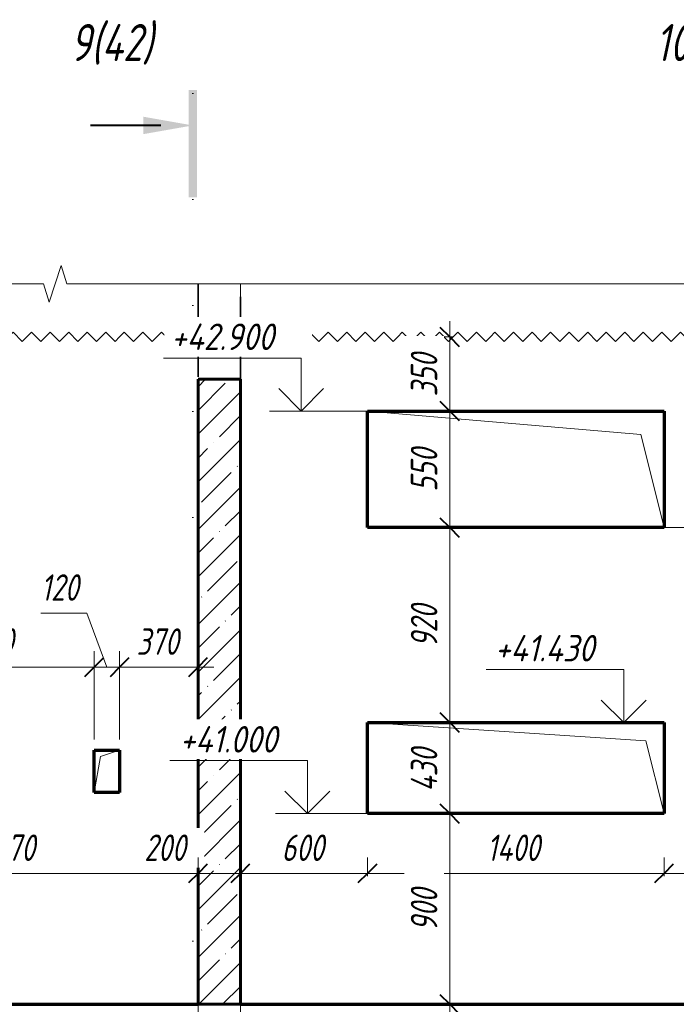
# Model space of a CAD drawing. Header units: millimetres. Extents: x -17283 to 60950, y 37740 to 44940.
# Tile 12 of 23: x 9155 to 12255, y 40100 to 44747. Entities that reach past the tile are written whole.
import ezdxf

# ---------------------------------------------------------------- set-up
doc = ezdxf.new("R2010")
doc.units = ezdxf.units.MM
for name, pattern in [('01 Штриховая _4 мм_', [300, 175, -125]), ('ADSK_Линия разреза', [1000, 0, -500, 0, -500]), ('ADSK_Линия сетки', [1250, 1000, -125, 0, -125]), ('ADSK_Невидимые', [250, 150, -100]), ('ADSK_Пунктирная_п5', [250, 0, -250])]:
    doc.linetypes.add(name, pattern=pattern)
for name, color, linetype, lineweight in [('A-____-____-DIMS', 211, 'Continuous', 9), ('A-____-____-DIMS-50', 211, 'Continuous', 9), ('A-____-NOTE-TEXT', 131, 'Continuous', 20), ('A-DETL-GENF-HDLN', 90, 'ADSK_Невидимые', 20), ('A-DETL-GENF-OTLN', 92, 'Continuous', 20), ('A-DOOR-____-OTLN', 31, 'Continuous', 20), ('A-FLOR-____-MCUT', 192, 'Continuous', 50), ('A-FLOR-____-OTLN', 192, 'Continuous', 20), ('A-GLAZ-____-OTLN', 151, 'Continuous', 20), ('A-WALL-____-MCUT', 113, 'Continuous', 50), ('A-WALL-____-OTLN', 113, 'Continuous', 20), ('A-WALL-____-PATT', 111, 'Continuous', 50), ('G-____-____-DIMS', 111, 'Continuous', 9), ('G-____-____-SYMB', 111, 'ADSK_Пунктирная_п5', 20), ('S-GRID-____-OTLN', 1, 'Continuous', 9)]:
    doc.layers.add(name, color=color, linetype=linetype, lineweight=lineweight)
doc.styles.add('GOST Common_I_1', font='GOST Common Italic.ttf', dxfattribs={"width": 0.8, "height": 125})
doc.styles.add('GOST Common_I_2', font='GOST Common Italic.ttf', dxfattribs={"width": 0.9, "height": 125})
doc.styles.add('GOST Common_I_3', font='GOST Common Italic.ttf', dxfattribs={"width": 0.8, "height": 175})
doc.dimstyles.new('ADSK_Округление_5мм__Узкий_', dxfattribs={"dimscale": 304.8, "dimtxt": 0.412449, "dimasz": 0.295276, "dimexe": 0.246063, "dimexo": 0.000538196, "dimgap": 0.065617, "dimtad": 1, "dimdec": 0, "dimlfac": 304.8, "dimrnd": 5, "dimdsep": 46, "dimtxsty": 'GOST Common_I_1', "dimblk1": 'OBLIQUE', "dimblk2": 'OBLIQUE', "dimsah": 1, "dimcen": 0.09, "dimdle": 0.246063, "dimazin": 0, "dimtfac": 1, "dimtdec": 4, "dimtix": 1, "dimtmove": 0, "dimatfit": 3, "dimfxl": 1, "dimtvp": 1, "dimtfill": 1, "dimtolj": 1, "dimtzin": 0, "dimlwd": 20, "dimlwe": 20, "dimarcsym": 2})
doc.dimstyles.new('ADSK_Округление_5мм__Узкий__1', dxfattribs={"dimscale": 304.8, "dimtxt": 0.412449, "dimasz": 0.295276, "dimexe": 0.246063, "dimexo": 0.000538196, "dimgap": 0.065617, "dimtad": 1, "dimdec": 0, "dimlfac": 304.8, "dimrnd": 5, "dimdsep": 46, "dimtxsty": 'GOST Common_I_1', "dimblk1": 'OBLIQUE', "dimblk2": 'OBLIQUE', "dimsah": 1, "dimcen": 0.09, "dimdle": 0.246063, "dimazin": 0, "dimtfac": 1, "dimtdec": 4, "dimtix": 1, "dimtmove": 1, "dimatfit": 3, "dimfxl": 1, "dimtvp": 1, "dimtfill": 1, "dimtolj": 1, "dimtzin": 0, "dimlwd": 20, "dimlwe": 20, "dimarcsym": 2})

# ---------------------------------------------------------------- blocks, each defined once
blk = doc.blocks.new('ADSK_Окно_ПроемПрямоугольный - ADSK_Окно_ПроемПрямоугольный-1463791-КЖ1_Р_ВЭ14_Опалубка_3')
at = {"layer": 'A-DETL-GENF-HDLN'}
for p, q in [((53600, 41430), (52200, 41430)), ((52200, 41430), (52200, 41000)), ((53600, 41000), (53600, 41430)), ((52200, 41000), (53600, 41000))]:
    blk.add_line(p, q, dxfattribs=at)
at = {"layer": 'A-DETL-GENF-OTLN'}
for p, q in [((53514, 41344), (52200, 41430)), ((53600, 41000), (53514, 41344))]:
    blk.add_line(p, q, dxfattribs=at)
blk = doc.blocks.new('ADSK_Окно_ПроемПрямоугольный - ADSK_Окно_ПроемПрямоугольный-V6-КЖ1_Р_ВЭ14_Опалубка_3')
at = {"layer": 'A-DETL-GENF-HDLN'}
for p, q in [((53600, 42900), (52200, 42900)), ((52200, 42900), (52200, 42350)), ((53600, 42350), (53600, 42900)), ((52200, 42350), (53600, 42350))]:
    blk.add_line(p, q, dxfattribs=at)
at = {"layer": 'A-DETL-GENF-OTLN'}
for p, q in [((53490, 42790), (52200, 42900)), ((53600, 42350), (53490, 42790))]:
    blk.add_line(p, q, dxfattribs=at)
blk = doc.blocks.new('ADSK_Дверь_ПроемПрямоугольный - ADSK_Дверь_ПроемПрямоугольный-1820829-КЖ1_Р_ВЭ14_Опалубка_3')
at = {"layer": 'A-DETL-GENF-HDLN'}
for p, q in [((50909.7, 41300), (51029.7, 41300)), ((50909.7, 41100), (50909.7, 41300)), ((51029.7, 41300), (51029.7, 41100))]:
    blk.add_line(p, q, dxfattribs=at)
at = {"layer": 'A-DETL-GENF-OTLN'}
for p, q in [((50909.7, 41100), (50939.7, 41270)), ((50939.7, 41270), (51029.7, 41300))]:
    blk.add_line(p, q, dxfattribs=at)
blk = doc.blocks.new('ADSK_Обрыв_Линия - ADSK_Обрыв_линия-1412989-КЖ1_Р_ВЭ14_Опалубка_3')
at = {"layer": 'A-DETL-GENF-OTLN'}
for p, q in [((47050, 43500), (50670, 43500)), ((50781.3, 43500), (54400, 43500))]:
    blk.add_line(p, q, dxfattribs=at)
blk = doc.blocks.new('Последовательность узлов - 3мм масшт 15-V8-КЖ1_Р_ВЭ14_Опалубка_3')
at = {"layer": 'A-DETL-GENF-OTLN'}
for p, q in [((49630, 43250), (49651.9, 43271.9)), ((49695.6, 43228.1), (49651.9, 43271.9)), ((49717.5, 43250), (49739.4, 43271.9)), ((49783.1, 43228.1), (49739.4, 43271.9)), ((49805, 43250), (49826.9, 43271.9)), ((49870.6, 43228.1), (49826.9, 43271.9)), ((49892.5, 43250), (49914.4, 43271.9)), ((49958.1, 43228.1), (49914.4, 43271.9)), ((49980, 43250), (50001.9, 43271.9)), ((50045.6, 43228.1), (50001.9, 43271.9)), ((50067.5, 43250), (50089.4, 43271.9)), ((50133.1, 43228.1), (50089.4, 43271.9)), ((50155, 43250), (50176.9, 43271.9)), ((50220.6, 43228.1), (50176.9, 43271.9)), ((50242.5, 43250), (50264.4, 43271.9)), ((50308.1, 43228.1), (50264.4, 43271.9)), ((50330, 43250), (50351.9, 43271.9)), ((50395.6, 43228.1), (50351.9, 43271.9)), ((50417.5, 43250), (50439.4, 43271.9)), ((50483.1, 43228.1), (50439.4, 43271.9)), ((50505, 43250), (50526.9, 43271.9)), ((50570.6, 43228.1), (50526.9, 43271.9)), ((50592.5, 43250), (50614.4, 43271.9)), ((50658.1, 43228.1), (50614.4, 43271.9)), ((50680, 43250), (50701.9, 43271.9)), ((50745.6, 43228.1), (50701.9, 43271.9)), ((50767.5, 43250), (50789.4, 43271.9)), ((50833.1, 43228.1), (50789.4, 43271.9)), ((50855, 43250), (50876.9, 43271.9)), ((50920.6, 43228.1), (50876.9, 43271.9)), ((50942.5, 43250), (50964.4, 43271.9)), ((51008.1, 43228.1), (50964.4, 43271.9)), ((51030, 43250), (51051.9, 43271.9)), ((51095.6, 43228.1), (51051.9, 43271.9)), ((51117.5, 43250), (51139.4, 43271.9)), ((51183.1, 43228.1), (51139.4, 43271.9)), ((51205, 43250), (51226.9, 43271.9)), ((51270.6, 43228.1), (51226.9, 43271.9)), ((51292.5, 43250), (51314.4, 43271.9)), ((51358.1, 43228.1), (51314.4, 43271.9)), ((51380, 43250), (51401.9, 43271.9)), ((51445.6, 43228.1), (51401.9, 43271.9)), ((51467.5, 43250), (51489.4, 43271.9)), ((51533.1, 43228.1), (51489.4, 43271.9)), ((51555, 43250), (51576.9, 43271.9)), ((51620.6, 43228.1), (51576.9, 43271.9)), ((51642.5, 43250), (51664.4, 43271.9)), ((51708.1, 43228.1), (51664.4, 43271.9)), ((51730, 43250), (51751.9, 43271.9)), ((51795.6, 43228.1), (51751.9, 43271.9)), ((51817.5, 43250), (51839.4, 43271.9)), ((51883.1, 43228.1), (51839.4, 43271.9)), ((51905, 43250), (51926.9, 43271.9)), ((51970.6, 43228.1), (51926.9, 43271.9)), ((51992.5, 43250), (52014.4, 43271.9)), ((52058.1, 43228.1), (52014.4, 43271.9)), ((52080, 43250), (52101.9, 43271.9)), ((52145.6, 43228.1), (52101.9, 43271.9)), ((52167.5, 43250), (52189.4, 43271.9)), ((52233.1, 43228.1), (52189.4, 43271.9)), ((52255, 43250), (52276.9, 43271.9)), ((52320.6, 43228.1), (52276.9, 43271.9)), ((52342.5, 43250), (52364.4, 43271.9)), ((52408.1, 43228.1), (52364.4, 43271.9)), ((52430, 43250), (52451.9, 43271.9)), ((52495.6, 43228.1), (52451.9, 43271.9)), ((52517.5, 43250), (52539.4, 43271.9)), ((52583.1, 43228.1), (52539.4, 43271.9)), ((52605, 43250), (52626.9, 43271.9)), ((52670.6, 43228.1), (52626.9, 43271.9)), ((52692.5, 43250), (52714.4, 43271.9)), ((52758.1, 43228.1), (52714.4, 43271.9)), ((52780, 43250), (52801.9, 43271.9)), ((52845.6, 43228.1), (52801.9, 43271.9)), ((52867.5, 43250), (52889.4, 43271.9)), ((52933.1, 43228.1), (52889.4, 43271.9)), ((52955, 43250), (52976.9, 43271.9)), ((53020.6, 43228.1), (52976.9, 43271.9)), ((53042.5, 43250), (53064.4, 43271.9)), ((53108.1, 43228.1), (53064.4, 43271.9)), ((53130, 43250), (53151.9, 43271.9)), ((53195.6, 43228.1), (53151.9, 43271.9)), ((53217.5, 43250), (53239.4, 43271.9)), ((53283.1, 43228.1), (53239.4, 43271.9)), ((53305, 43250), (53326.9, 43271.9)), ((53370.6, 43228.1), (53326.9, 43271.9)), ((53392.5, 43250), (53414.4, 43271.9)), ((53458.1, 43228.1), (53414.4, 43271.9)), ((53480, 43250), (53501.9, 43271.9)), ((53545.6, 43228.1), (53501.9, 43271.9)), ((53567.5, 43250), (53589.4, 43271.9)), ((53633.1, 43228.1), (53589.4, 43271.9)), ((53655, 43250), (53676.9, 43271.9)), ((53720.6, 43228.1), (53676.9, 43271.9)), ((53742.5, 43250), (53764.4, 43271.9)), ((53808.1, 43228.1), (53764.4, 43271.9)), ((53830, 43250), (53851.9, 43271.9)), ((53895.6, 43228.1), (53851.9, 43271.9)), ((53917.5, 43250), (53939.4, 43271.9)), ((53983.1, 43228.1), (53939.4, 43271.9)), ((54005, 43250), (54026.9, 43271.9)), ((54070.6, 43228.1), (54026.9, 43271.9)), ((54092.5, 43250), (54114.4, 43271.9)), ((54158.1, 43228.1), (54114.4, 43271.9)), ((49717.5, 43250), (49695.6, 43228.1)), ((49805, 43250), (49783.1, 43228.1)), ((49892.5, 43250), (49870.6, 43228.1)), ((49980, 43250), (49958.1, 43228.1)), ((50067.5, 43250), (50045.6, 43228.1)), ((50155, 43250), (50133.1, 43228.1)), ((50242.5, 43250), (50220.6, 43228.1)), ((50330, 43250), (50308.1, 43228.1)), ((50417.5, 43250), (50395.6, 43228.1)), ((50505, 43250), (50483.1, 43228.1)), ((50592.5, 43250), (50570.6, 43228.1)), ((50680, 43250), (50658.1, 43228.1)), ((50767.5, 43250), (50745.6, 43228.1)), ((50855, 43250), (50833.1, 43228.1)), ((50942.5, 43250), (50920.6, 43228.1)), ((51030, 43250), (51008.1, 43228.1)), ((51117.5, 43250), (51095.6, 43228.1)), ((51205, 43250), (51183.1, 43228.1)), ((51292.5, 43250), (51270.6, 43228.1)), ((51380, 43250), (51358.1, 43228.1)), ((51467.5, 43250), (51445.6, 43228.1)), ((51555, 43250), (51533.1, 43228.1)), ((51642.5, 43250), (51620.6, 43228.1)), ((51730, 43250), (51708.1, 43228.1)), ((51817.5, 43250), (51795.6, 43228.1)), ((51905, 43250), (51883.1, 43228.1)), ((51992.5, 43250), (51970.6, 43228.1)), ((52080, 43250), (52058.1, 43228.1)), ((52167.5, 43250), (52145.6, 43228.1)), ((52255, 43250), (52233.1, 43228.1)), ((52342.5, 43250), (52320.6, 43228.1)), ((52430, 43250), (52408.1, 43228.1)), ((52517.5, 43250), (52495.6, 43228.1)), ((52605, 43250), (52583.1, 43228.1)), ((52692.5, 43250), (52670.6, 43228.1)), ((52780, 43250), (52758.1, 43228.1)), ((52867.5, 43250), (52845.6, 43228.1)), ((52955, 43250), (52933.1, 43228.1)), ((53042.5, 43250), (53020.6, 43228.1)), ((53130, 43250), (53108.1, 43228.1)), ((53217.5, 43250), (53195.6, 43228.1)), ((53305, 43250), (53283.1, 43228.1)), ((53392.5, 43250), (53370.6, 43228.1)), ((53480, 43250), (53458.1, 43228.1)), ((53567.5, 43250), (53545.6, 43228.1)), ((53655, 43250), (53633.1, 43228.1)), ((53742.5, 43250), (53720.6, 43228.1)), ((53830, 43250), (53808.1, 43228.1)), ((53917.5, 43250), (53895.6, 43228.1)), ((54005, 43250), (53983.1, 43228.1)), ((54092.5, 43250), (54070.6, 43228.1)), ((54180, 43250), (54158.1, 43228.1))]:
    blk.add_line(p, q, dxfattribs=at)
blk = doc.blocks.new('Разрез - Номер вида и Номер листа спереди_3_5 мм-6455-КЖ1_Р_ВЭ14_Опалубка_3')
at = {"layer": 'G-____-____-SYMB', "linetype": 'Continuous', "lineweight": 9}
for points in [[(47045.3, 43908.4), (47005.4, 43908.4), (47005.4, 44414.9), (47045.3, 44414.9)], [(46791.4, 44289.5), (47025.1, 44248.3), (46791.4, 44207.1)]]:
    blk.add_hatch(color=256, dxfattribs=at).paths.add_polyline_path(points)
at = {"layer": 'G-____-____-SYMB', "linetype": 'Continuous', "lineweight": 40}
blk.add_line((46875.1, 44248.3), (46541.9, 44248.3), dxfattribs=at)
blk = doc.blocks.new('DIMBLOCK56-КЖ1_Р_ВЭ14_Опалубка_3')
at = {"layer": 'A-____-____-DIMS-50', "lineweight": 20}
for p, q in [((12197.2, 40718.2), (12197.2, 40793.2)), ((12797.2, 40718.2), (12797.2, 40793.2)), ((12797.2, 40718.2), (12197.2, 40718.2)), ((12197.2, 40718.2), (12197.2, 40704.6)), ((12797.2, 40718.2), (12797.2, 40704.6))]:
    blk.add_line(p, q, dxfattribs=at)
at = {"layer": 'A-____-____-DIMS-50', "lineweight": 40}
for p, q in [((12197.2, 40718.2), (12242.2, 40763.2)), ((12797.2, 40718.2), (12842.2, 40763.2)), ((12197.2, 40718.2), (12152.2, 40673.2)), ((12797.2, 40718.2), (12752.2, 40673.2))]:
    blk.add_line(p, q, dxfattribs=at)
at = {"layer": 'A-____-____-DIMS-50', "color": 0, "lineweight": 20, "insert": (12391.7, 40901.6), "char_height": 125, "width": 253.133, "attachment_point": 1, "line_spacing_factor": 1.022761, "style": 'GOST Common_I_1', "bg_fill": 3, "box_fill_scale": 1.25, "bg_fill_color": 256, "bg_fill_true_color": 13158600, "bg_fill_transparency": 0}
blk.add_mtext('600', dxfattribs=at)
blk = doc.blocks.new('_Oblique')
at = {"color": 0, "linetype": 'ByBlock', "lineweight": -2}
blk.add_line((-0.5, -0.5), (0.5, 0.5), dxfattribs=at)
blk = doc.blocks.new('DIMBLOCK57-КЖ1_Р_ВЭ14_Опалубка_3')
at = {"layer": 'A-____-____-DIMS-50', "lineweight": 20}
for p, q in [((10797.2, 40718.2), (10797.2, 40793.2)), ((12197.2, 40718.2), (12197.2, 40793.2)), ((12197.2, 40718.2), (10797.2, 40718.2)), ((10797.2, 40718.2), (10797.2, 40704.6)), ((12197.2, 40718.2), (12197.2, 40704.6))]:
    blk.add_line(p, q, dxfattribs=at)
at = {"layer": 'A-____-____-DIMS-50', "lineweight": 40}
for p, q in [((10797.2, 40718.2), (10842.2, 40763.2)), ((12197.2, 40718.2), (12242.2, 40763.2)), ((10797.2, 40718.2), (10752.2, 40673.2)), ((12197.2, 40718.2), (12152.2, 40673.2))]:
    blk.add_line(p, q, dxfattribs=at)
at = {"layer": 'A-____-____-DIMS-50', "color": 0, "lineweight": 20, "insert": (11360.8, 40901.6), "char_height": 125, "width": 327.284, "attachment_point": 1, "line_spacing_factor": 1.022761, "style": 'GOST Common_I_1', "bg_fill": 3, "box_fill_scale": 1.25, "bg_fill_color": 256, "bg_fill_true_color": 13158600, "bg_fill_transparency": 0}
blk.add_mtext('1400', dxfattribs=at)
blk = doc.blocks.new('DIMBLOCK58-КЖ1_Р_ВЭ14_Опалубка_3')
at = {"layer": 'A-____-____-DIMS-50', "lineweight": 20}
for p, q in [((10197.2, 40718.2), (10197.2, 40793.2)), ((10797.2, 40718.2), (10797.2, 40793.2)), ((10797.2, 40718.2), (10197.2, 40718.2)), ((10197.2, 40718.2), (10197.2, 40704.6)), ((10797.2, 40718.2), (10797.2, 40704.6))]:
    blk.add_line(p, q, dxfattribs=at)
at = {"layer": 'A-____-____-DIMS-50', "lineweight": 40}
for p, q in [((10197.2, 40718.2), (10242.2, 40763.2)), ((10797.2, 40718.2), (10842.2, 40763.2)), ((10197.2, 40718.2), (10152.2, 40673.2)), ((10797.2, 40718.2), (10752.2, 40673.2))]:
    blk.add_line(p, q, dxfattribs=at)
at = {"layer": 'A-____-____-DIMS-50', "color": 0, "lineweight": 20, "insert": (10391.7, 40901.6), "char_height": 125, "width": 253.133, "attachment_point": 1, "line_spacing_factor": 1.022761, "style": 'GOST Common_I_1', "bg_fill": 3, "box_fill_scale": 1.25, "bg_fill_color": 256, "bg_fill_true_color": 13158600, "bg_fill_transparency": 0}
blk.add_mtext('600', dxfattribs=at)
blk = doc.blocks.new('DIMBLOCK59-КЖ1_Р_ВЭ14_Опалубка_3')
at = {"layer": 'A-____-____-DIMS-50', "lineweight": 20}
for p, q in [((9997.2, 40718.2), (9997.2, 40793.2)), ((10197.2, 40718.2), (10197.2, 40793.2)), ((9743.2, 40718.2), (9979.1, 40718.2)), ((9979.1, 40718.2), (10097.2, 40718.2)), ((10197.2, 40718.2), (9997.2, 40718.2)), ((9997.2, 40718.2), (9997.2, 40704.6)), ((10197.2, 40718.2), (10197.2, 40704.6))]:
    blk.add_line(p, q, dxfattribs=at)
at = {"layer": 'A-____-____-DIMS-50', "lineweight": 40}
for p, q in [((9997.2, 40718.2), (10042.2, 40763.2)), ((10197.2, 40718.2), (10242.2, 40763.2)), ((9997.2, 40718.2), (9952.2, 40673.2)), ((10197.2, 40718.2), (10152.2, 40673.2))]:
    blk.add_line(p, q, dxfattribs=at)
at = {"layer": 'A-____-____-DIMS-50', "color": 0, "lineweight": 20, "insert": (9743.2, 40901.6), "char_height": 125, "width": 253.133, "attachment_point": 1, "line_spacing_factor": 1.022761, "style": 'GOST Common_I_1', "bg_fill": 3, "box_fill_scale": 1.25, "bg_fill_color": 256, "bg_fill_true_color": 13158600, "bg_fill_transparency": 0}
blk.add_mtext('200', dxfattribs=at)
blk = doc.blocks.new('DIMBLOCK60-КЖ1_Р_ВЭ14_Опалубка_3')
at = {"layer": 'A-____-____-DIMS-50', "lineweight": 20}
for p, q in [((8227.2, 40718.2), (8227.2, 40793.2)), ((9997.2, 40718.2), (9997.2, 40793.2)), ((9997.2, 40718.2), (8227.2, 40718.2)), ((8227.2, 40718.2), (8227.2, 40704.6)), ((9997.2, 40718.2), (9997.2, 40704.6))]:
    blk.add_line(p, q, dxfattribs=at)
at = {"layer": 'A-____-____-DIMS-50', "lineweight": 40}
for p, q in [((8227.2, 40718.2), (8272.2, 40763.2)), ((9997.2, 40718.2), (10042.2, 40763.2)), ((8227.2, 40718.2), (8182.2, 40673.2)), ((9997.2, 40718.2), (9952.2, 40673.2))]:
    blk.add_line(p, q, dxfattribs=at)
at = {"layer": 'A-____-____-DIMS-50', "color": 0, "lineweight": 20, "insert": (8981.1, 40901.6), "char_height": 125, "width": 314.499, "attachment_point": 1, "line_spacing_factor": 1.022761, "style": 'GOST Common_I_1', "bg_fill": 3, "box_fill_scale": 1.25, "bg_fill_color": 256, "bg_fill_true_color": 13158600, "bg_fill_transparency": 0}
blk.add_mtext('1770', dxfattribs=at)
blk = doc.blocks.new('DIMBLOCK66-КЖ1_Р_ВЭ14_Опалубка_3')
at = {"layer": 'A-____-____-DIMS-50', "lineweight": 20}
for p, q in [((11185.1, 43325), (11185.1, 42900)), ((11185.1, 43250), (11110.1, 43250)), ((11185.1, 43250), (11198.7, 43250)), ((11185.1, 42900), (11110.1, 42900)), ((11185.1, 42900), (11198.7, 42900))]:
    blk.add_line(p, q, dxfattribs=at)
at = {"layer": 'A-____-____-DIMS-50', "lineweight": 40}
for p, q in [((11185.1, 43250), (11140.1, 43295)), ((11185.1, 43250), (11230.1, 43205)), ((11185.1, 42900), (11140.1, 42945)), ((11185.1, 42900), (11230.1, 42855))]:
    blk.add_line(p, q, dxfattribs=at)
at = {"layer": 'A-____-____-DIMS-50', "color": 0, "lineweight": 20, "insert": (11001.7, 42969.5), "char_height": 125, "width": 253.133, "attachment_point": 1, "rotation": 90, "line_spacing_factor": 1.022761, "style": 'GOST Common_I_1', "bg_fill": 3, "box_fill_scale": 1.25, "bg_fill_color": 256, "bg_fill_true_color": 13158600, "bg_fill_transparency": 0}
blk.add_mtext('350', dxfattribs=at)
blk = doc.blocks.new('DIMBLOCK67-КЖ1_Р_ВЭ14_Опалубка_3')
at = {"layer": 'A-____-____-DIMS-50', "lineweight": 40}
for p, q in [((11185.1, 42900), (11140.1, 42945)), ((11185.1, 42900), (11230.1, 42855)), ((11185.1, 42350), (11140.1, 42395)), ((11185.1, 42350), (11230.1, 42305))]:
    blk.add_line(p, q, dxfattribs=at)
at = {"layer": 'A-____-____-DIMS-50', "lineweight": 20}
for p, q in [((11185.1, 42900), (11110.1, 42900)), ((11185.1, 42900), (11185.1, 42350)), ((11185.1, 42900), (11198.7, 42900)), ((11185.1, 42350), (11110.1, 42350)), ((11185.1, 42350), (11198.7, 42350))]:
    blk.add_line(p, q, dxfattribs=at)
at = {"layer": 'A-____-____-DIMS-50', "color": 0, "lineweight": 20, "insert": (11001.7, 42519.5), "char_height": 125, "width": 253.133, "attachment_point": 1, "rotation": 90, "line_spacing_factor": 1.022761, "style": 'GOST Common_I_1', "bg_fill": 3, "box_fill_scale": 1.25, "bg_fill_color": 256, "bg_fill_true_color": 13158600, "bg_fill_transparency": 0}
blk.add_mtext('550', dxfattribs=at)
blk = doc.blocks.new('DIMBLOCK68-КЖ1_Р_ВЭ14_Опалубка_3')
at = {"layer": 'A-____-____-DIMS-50', "lineweight": 40}
for p, q in [((11185.1, 42350), (11140.1, 42395)), ((11185.1, 42350), (11230.1, 42305)), ((11185.1, 41430), (11140.1, 41475)), ((11185.1, 41430), (11230.1, 41385))]:
    blk.add_line(p, q, dxfattribs=at)
at = {"layer": 'A-____-____-DIMS-50', "lineweight": 20}
for p, q in [((11185.1, 42350), (11110.1, 42350)), ((11185.1, 42350), (11185.1, 41430)), ((11185.1, 42350), (11198.7, 42350)), ((11185.1, 41430), (11110.1, 41430)), ((11185.1, 41430), (11198.7, 41430))]:
    blk.add_line(p, q, dxfattribs=at)
at = {"layer": 'A-____-____-DIMS-50', "color": 0, "lineweight": 20, "insert": (11001.7, 41784.5), "char_height": 125, "width": 253.133, "attachment_point": 1, "rotation": 90, "line_spacing_factor": 1.022761, "style": 'GOST Common_I_1', "bg_fill": 3, "box_fill_scale": 1.25, "bg_fill_color": 256, "bg_fill_true_color": 13158600, "bg_fill_transparency": 0}
blk.add_mtext('920', dxfattribs=at)
blk = doc.blocks.new('DIMBLOCK69-КЖ1_Р_ВЭ14_Опалубка_3')
at = {"layer": 'A-____-____-DIMS-50', "lineweight": 40}
for p, q in [((11185.1, 41430), (11140.1, 41475)), ((11185.1, 41430), (11230.1, 41385)), ((11185.1, 41000), (11140.1, 41045)), ((11185.1, 41000), (11230.1, 40955))]:
    blk.add_line(p, q, dxfattribs=at)
at = {"layer": 'A-____-____-DIMS-50', "lineweight": 20}
for p, q in [((11185.1, 41430), (11110.1, 41430)), ((11185.1, 41430), (11185.1, 41000)), ((11185.1, 41430), (11198.7, 41430)), ((11185.1, 41000), (11110.1, 41000)), ((11185.1, 41000), (11198.7, 41000))]:
    blk.add_line(p, q, dxfattribs=at)
at = {"layer": 'A-____-____-DIMS-50', "color": 0, "lineweight": 20, "insert": (11001.7, 41104.2), "char_height": 125, "width": 265.918, "attachment_point": 1, "rotation": 90, "line_spacing_factor": 1.022761, "style": 'GOST Common_I_1', "bg_fill": 3, "box_fill_scale": 1.25, "bg_fill_color": 256, "bg_fill_true_color": 13158600, "bg_fill_transparency": 0}
blk.add_mtext('430', dxfattribs=at)
blk = doc.blocks.new('DIMBLOCK70-КЖ1_Р_ВЭ14_Опалубка_3')
at = {"layer": 'A-____-____-DIMS-50', "lineweight": 40}
for p, q in [((11185.1, 41000), (11140.1, 41045)), ((11185.1, 41000), (11230.1, 40955)), ((11185.1, 40100), (11140.1, 40145)), ((11185.1, 40100), (11230.1, 40055))]:
    blk.add_line(p, q, dxfattribs=at)
at = {"layer": 'A-____-____-DIMS-50', "lineweight": 20}
for p, q in [((11185.1, 41000), (11110.1, 41000)), ((11185.1, 41000), (11185.1, 40025)), ((11185.1, 41000), (11198.7, 41000)), ((11185.1, 40100), (11110.1, 40100)), ((11185.1, 40100), (11198.7, 40100))]:
    blk.add_line(p, q, dxfattribs=at)
at = {"layer": 'A-____-____-DIMS-50', "color": 0, "lineweight": 20, "insert": (11001.7, 40444.5), "char_height": 125, "width": 253.133, "attachment_point": 1, "rotation": 90, "line_spacing_factor": 1.022761, "style": 'GOST Common_I_1', "bg_fill": 3, "box_fill_scale": 1.25, "bg_fill_color": 256, "bg_fill_true_color": 13158600, "bg_fill_transparency": 0}
blk.add_mtext('900', dxfattribs=at)
blk = doc.blocks.new('Высотные отметки - Стрелка вверх-6399-КЖ1_Р_ВЭ14_Опалубка_3')
at = {"layer": 'A-____-NOTE-TEXT'}
for p, q in [((55075.1, 43300), (55725.1, 43300)), ((55075.1, 43050), (55075.1, 43300)), ((55075.1, 43050), (54969, 43156.1)), ((55075.1, 43050), (55181.2, 43156.1)), ((54925.1, 43050), (55225.1, 43050))]:
    blk.add_line(p, q, dxfattribs=at)
blk = doc.blocks.new('DIMBLOCK77-КЖ1_Р_ВЭ14_Опалубка_3')
at = {"layer": 'A-____-____-DIMS-50', "lineweight": 20}
for p, q in [((9626.9, 41691.2), (9626.9, 41766.2)), ((9997.2, 41691.2), (9997.2, 41766.2)), ((10072.2, 41691.2), (9626.9, 41691.2)), ((9626.9, 41691.2), (9626.9, 41350)), ((9997.2, 41691.2), (9997.2, 41677.6))]:
    blk.add_line(p, q, dxfattribs=at)
at = {"layer": 'A-____-____-DIMS-50', "lineweight": 40}
for p, q in [((9626.9, 41691.2), (9671.9, 41736.2)), ((9997.2, 41691.2), (10042.2, 41736.2)), ((9626.9, 41691.2), (9581.9, 41646.2)), ((9997.2, 41691.2), (9952.2, 41646.2))]:
    blk.add_line(p, q, dxfattribs=at)
at = {"layer": 'A-____-____-DIMS-50', "color": 0, "lineweight": 20, "insert": (9706.6, 41874.6), "char_height": 125, "width": 253.133, "attachment_point": 1, "line_spacing_factor": 1.022761, "style": 'GOST Common_I_1', "bg_fill": 3, "box_fill_scale": 1.25, "bg_fill_color": 256, "bg_fill_true_color": 13158600, "bg_fill_transparency": 0}
blk.add_mtext('370', dxfattribs=at)
blk = doc.blocks.new('DIMBLOCK78-КЖ1_Р_ВЭ14_Опалубка_3')
at = {"layer": 'A-____-____-DIMS-50', "lineweight": 20}
for p, q in [((9255.2, 41946.5), (9471.9, 41946.5)), ((9471.9, 41946.5), (9566.9, 41691.2)), ((9506.9, 41691.2), (9506.9, 41766.2)), ((9626.9, 41691.2), (9626.9, 41766.2)), ((9626.9, 41691.2), (9506.9, 41691.2)), ((9506.9, 41691.2), (9506.9, 41350)), ((9626.9, 41691.2), (9626.9, 41350))]:
    blk.add_line(p, q, dxfattribs=at)
at = {"layer": 'A-____-____-DIMS-50', "lineweight": 40}
for p, q in [((9506.9, 41691.2), (9551.9, 41736.2)), ((9626.9, 41691.2), (9671.9, 41736.2)), ((9506.9, 41691.2), (9461.9, 41646.2)), ((9626.9, 41691.2), (9581.9, 41646.2))]:
    blk.add_line(p, q, dxfattribs=at)
at = {"layer": 'A-____-____-DIMS-50', "color": 0, "lineweight": 20, "insert": (9255.2, 42129.8), "char_height": 125, "width": 230.121, "attachment_point": 1, "line_spacing_factor": 1.022761, "style": 'GOST Common_I_1', "bg_fill": 3, "box_fill_scale": 1.25, "bg_fill_color": 256, "bg_fill_true_color": 13158600, "bg_fill_transparency": 0}
blk.add_mtext('120', dxfattribs=at)
blk = doc.blocks.new('DIMBLOCK79-КЖ1_Р_ВЭ14_Опалубка_3')
at = {"layer": 'A-____-____-DIMS-50', "lineweight": 20}
for p, q in [((8546.9, 41691.2), (8546.9, 41766.2)), ((9506.9, 41691.2), (9506.9, 41766.2)), ((9506.9, 41691.2), (8546.9, 41691.2)), ((8546.9, 41691.2), (8546.9, 41350)), ((9506.9, 41691.2), (9506.9, 41350))]:
    blk.add_line(p, q, dxfattribs=at)
at = {"layer": 'A-____-____-DIMS-50', "lineweight": 40}
for p, q in [((8546.9, 41691.2), (8591.9, 41736.2)), ((9506.9, 41691.2), (9551.9, 41736.2)), ((8546.9, 41691.2), (8501.9, 41646.2)), ((9506.9, 41691.2), (9461.9, 41646.2))]:
    blk.add_line(p, q, dxfattribs=at)
at = {"layer": 'A-____-____-DIMS-50', "color": 0, "lineweight": 20, "insert": (8921.4, 41874.6), "char_height": 125, "width": 253.133, "attachment_point": 1, "line_spacing_factor": 1.022761, "style": 'GOST Common_I_1', "bg_fill": 3, "box_fill_scale": 1.25, "bg_fill_color": 256, "bg_fill_true_color": 13158600, "bg_fill_transparency": 0}
blk.add_mtext('960', dxfattribs=at)

msp = doc.modelspace()

# ---------------------------------------------------------------- hatches: boundary and pattern name
at = {"layer": 'A-WALL-____-PATT', "lineweight": 9}
h = msp.add_hatch(dxfattribs=at)
h.set_pattern_fill('FP_2', color=256, style=0, pattern_type=2)
h.set_pattern_definition([(45, (-24139.55, 62760), (-112.2532, 112.2532), []), (45, (-24027.3, 62760), (-112.2532, 112.2532), [198.438, -39.688, 1.676, -38.011])])
h.paths.add_polyline_path([(10197.1527, 40100), (10197.1527, 43050), (9997.1527, 43050), (9997.1527, 40100)])

# ---------------------------------------------------------------- linework, layer by layer
at = {"layer": 'A-____-NOTE-TEXT'}
for p, q in [((9350.307, 43586.6501), (9322.1527, 43500)), ((9378.4613, 43500), (9350.307, 43586.6501)), ((9267.1527, 43500), (9294.6527, 43413.3975)), ((9322.1527, 43500), (9294.6527, 43413.3975))]:
    msp.add_line(p, q, dxfattribs=at)
at = {"layer": 'A-FLOR-____-MCUT', "linetype": '01 Штриховая _4 мм_', "lineweight": 35}
for p, q in [((9997.1527, 43236), (9997.1527, 43050)), ((10197.1527, 43050), (10197.1527, 43236))]:
    msp.add_line(p, q, dxfattribs=at)
at = {"layer": 'A-FLOR-____-MCUT', "color": 8, "lineweight": 9}
for p, q in [((9997.1527, 40100), (9997.1527, 39900)), ((10197.1527, 39900), (10197.1527, 40100))]:
    msp.add_line(p, q, dxfattribs=at)
at = {"layer": 'A-FLOR-____-OTLN', "color": 8, "lineweight": 9}
for p, q in [((9997.1031, 40100), (9997.1527, 40100)), ((10197.1527, 40100), (12797.1031, 40100))]:
    msp.add_line(p, q, dxfattribs=at)
at = {"layer": 'A-WALL-____-MCUT', "linetype": '01 Штриховая _4 мм_', "lineweight": 35}
for p, q in [((9997.1527, 43500), (9997.1527, 43264)), ((10197.1527, 43264), (10197.1527, 43500))]:
    msp.add_line(p, q, dxfattribs=at)
at = {"layer": 'A-WALL-____-MCUT', "lineweight": 60}
for p, q in [((10197.1527, 43050), (9997.1527, 43050)), ((9997.1527, 43050), (9997.1527, 40100)), ((10197.1527, 40100), (10197.1527, 43050)), ((9997.1527, 40100), (10197.1527, 40100))]:
    msp.add_line(p, q, dxfattribs=at)
at = {"layer": 'A-WALL-____-OTLN', "lineweight": 70}
for p, q in [((10797.1527, 42900), (12197.1527, 42900)), ((10797.1527, 42350), (10797.1527, 42900)), ((12197.1527, 42900), (12197.1527, 42350)), ((12197.1527, 42350), (10797.1527, 42350)), ((10797.1527, 41430), (12197.1527, 41430)), ((10797.1527, 41000), (10797.1527, 41430)), ((12197.1527, 41430), (12197.1527, 41000)), ((9506.8922, 41300), (9626.8922, 41300)), ((9506.8922, 41100), (9506.8922, 41300)), ((9626.8922, 41300), (9626.8922, 41100)), ((9626.8922, 41100), (9506.8922, 41100)), ((12197.1527, 41000), (10797.1527, 41000)), ((8227.1522, 40100), (9997.1031, 40100)), ((10197.2023, 40100), (12797.1031, 40100))]:
    msp.add_line(p, q, dxfattribs=at)
at = {"layer": 'G-____-____-DIMS', "lineweight": 20}
for p, q in [((12197.1527, 41430), (12006.9007, 41430)), ((10797.1527, 41000), (10513.4604, 41000))]:
    msp.add_line(p, q, dxfattribs=at)
at = {"layer": 'G-____-____-SYMB', "linetype": 'ADSK_Линия разреза'}
msp.add_line((9972.2593, 44398.2783), (9972.2593, 39005.4273), dxfattribs=at)
at = {"layer": 'S-GRID-____-OTLN', "linetype": 'ADSK_Линия сетки'}
msp.add_line((10197.1527, 38139.9817), (10197.1527, 43500), dxfattribs=at)

# ---------------------------------------------------------------- block references
at = {"layer": 'A-____-NOTE-TEXT', "extrusion": (0, 0, -1)}
for p in [(-65559.1465, -150), (-67082.0128, -1620), (-65588.5725, -2050)]:
    msp.add_blockref('Высотные отметки - Стрелка вверх-6399-КЖ1_Р_ВЭ14_Опалубка_3', p, dxfattribs=at)
at = {"layer": 'A-DETL-GENF-OTLN'}
for name in ['ADSK_Обрыв_Линия - ADSK_Обрыв_линия-1412989-КЖ1_Р_ВЭ14_Опалубка_3', 'Последовательность узлов - 3мм масшт 15-V8-КЖ1_Р_ВЭ14_Опалубка_3']:
    msp.add_blockref(name, (-41402.8473, 0), dxfattribs=at)
at = {"layer": 'A-DOOR-____-OTLN'}
msp.add_blockref('ADSK_Дверь_ПроемПрямоугольный - ADSK_Дверь_ПроемПрямоугольный-1820829-КЖ1_Р_ВЭ14_Опалубка_3', (-41402.8473, 0), dxfattribs=at)
at = {"layer": 'A-GLAZ-____-OTLN'}
for name in ['ADSK_Окно_ПроемПрямоугольный - ADSK_Окно_ПроемПрямоугольный-V6-КЖ1_Р_ВЭ14_Опалубка_3', 'ADSK_Окно_ПроемПрямоугольный - ADSK_Окно_ПроемПрямоугольный-1463791-КЖ1_Р_ВЭ14_Опалубка_3']:
    msp.add_blockref(name, (-41402.8473, 0), dxfattribs=at)
at = {"layer": 'G-____-____-SYMB', "linetype": 'Continuous', "lineweight": 40}
msp.add_blockref('Разрез - Номер вида и Номер листа спереди_3_5 мм-6455-КЖ1_Р_ВЭ14_Опалубка_3', (-37052.8473, 0), dxfattribs=at)

# ---------------------------------------------------------------- texts
at = {"layer": 'G-____-____-DIMS', "lineweight": 20, "insert": (11398.5636, 41843.3535), "char_height": 125, "width": 620.008909, "attachment_point": 1, "line_spacing_factor": 1.022761, "style": 'GOST Common_I_2', "bg_fill": 3, "box_fill_scale": 1.25, "bg_fill_color": 256, "bg_fill_true_color": 13158600, "bg_fill_transparency": 0}
msp.add_mtext('+41.430', dxfattribs=at)
at = {"layer": 'G-____-____-SYMB', "linetype": 'Continuous', "lineweight": 9, "char_height": 175, "attachment_point": 1, "style": 'GOST Common_I_3'}
for s, insert, width in [('9(42)', (9393.9595, 44727.1167), 529.11375), ('10(42)', (12156.9595, 44727.1167), 618.90275)]:
    msp.add_mtext(s, dxfattribs=dict(at, insert=insert, width=width))

# ---------------------------------------------------------------- dimensions: what is measured, and where the dimension line sits
at = {"layer": 'A-____-____-DIMS', "lineweight": 20}
dim = msp.add_linear_dim(base=(12197.1527, 40718.2215), p1=(12797.1527, 40654.5819), p2=(12197.1527, 40654.5819), dimstyle='ADSK_Округление_5мм__Узкий_', override={"dimpost": '<>', "dimfxl": 600}, dxfattribs=at)
dim.commit()
dim.dimension.update_dxf_attribs({"geometry": 'DIMBLOCK56-КЖ1_Р_ВЭ14_Опалубка_3', "text_midpoint": (12497.1527, 40800.7215)})

# ---------------------------------------------------------------- next in the draw order: texts
at = {"layer": 'G-____-____-DIMS', "lineweight": 20, "char_height": 125, "attachment_point": 1, "line_spacing_factor": 1.022761, "style": 'GOST Common_I_2', "bg_fill": 3, "box_fill_scale": 1.25, "bg_fill_color": 256, "bg_fill_true_color": 13158600, "bg_fill_transparency": 0}
for s, insert, width in [('+42.900', (9870.0403, 43313.3535), 633.585746), ('+41.000', (9910.7804, 41413.3535), 606.432071)]:
    msp.add_mtext(s, dxfattribs=dict(at, insert=insert, width=width))

# ---------------------------------------------------------------- next in the draw order: dimensions: what is measured, and where the dimension line sits
at = {"layer": 'A-____-____-DIMS', "lineweight": 20}
dim = msp.add_linear_dim(base=(11185.0885, 42900), p1=(11248.7281, 43250), p2=(11248.7281, 42900), angle=90, dimstyle='ADSK_Округление_5мм__Узкий_', override={"dimpost": '<>', "dimfxl": 350}, dxfattribs=at)
dim.commit()
dim.dimension.update_dxf_attribs({"geometry": 'DIMBLOCK66-КЖ1_Р_ВЭ14_Опалубка_3', "text_midpoint": (11102.5885, 43075)})
dim = msp.add_linear_dim(base=(10797.1527, 40718.2215), p1=(12197.1527, 40654.5819), p2=(10797.1527, 40654.5819), dimstyle='ADSK_Округление_5мм__Узкий_', override={"dimpost": '<>', "dimfxl": 1400}, dxfattribs=at)
dim.commit()
dim.dimension.update_dxf_attribs({"geometry": 'DIMBLOCK57-КЖ1_Р_ВЭ14_Опалубка_3', "text_midpoint": (11497.1527, 40801.5264)})

# ---------------------------------------------------------------- next in the draw order: dimensions: what is measured, and where the dimension line sits
dim = msp.add_linear_dim(base=(11185.0885, 42350), p1=(11248.7281, 42900), p2=(11248.7281, 42350), angle=90, dimstyle='ADSK_Округление_5мм__Узкий_', override={"dimpost": '<>', "dimfxl": 550}, dxfattribs=at)
dim.commit()
dim.dimension.update_dxf_attribs({"geometry": 'DIMBLOCK67-КЖ1_Р_ВЭ14_Опалубка_3', "text_midpoint": (11101.7835, 42625)})
for base, p1, p2, override, picture, middle in [((9626.8922, 41691.21), (9997.1527, 41627.5704), (9626.8922, 41300), {"dimpost": '<>', "dimfxl": 494.363453}, 'DIMBLOCK77-КЖ1_Р_ВЭ14_Опалубка_3', (9812.0224, 41773.71)), ((10197.1527, 40718.2215), (10797.1527, 40654.5819), (10197.1527, 40654.5819), {"dimpost": '<>', "dimfxl": 600}, 'DIMBLOCK58-КЖ1_Р_ВЭ14_Опалубка_3', (10497.1527, 40800.7215))]:
    dim = msp.add_linear_dim(base=base, p1=p1, p2=p2, dimstyle='ADSK_Округление_5мм__Узкий_', override=override, dxfattribs=at)
    dim.commit()
    dim.dimension.update_dxf_attribs({"geometry": picture, "text_midpoint": middle})

# ---------------------------------------------------------------- next in the draw order: linework, layer by layer
at = {"layer": 'G-____-____-DIMS', "lineweight": 20}
msp.add_line((12197.1527, 42900), (10484.0344, 42900), dxfattribs=at)

# ---------------------------------------------------------------- next in the draw order: dimensions: what is measured, and where the dimension line sits
at = {"layer": 'A-____-____-DIMS', "lineweight": 20}
dim = msp.add_linear_dim(base=(11185.0885, 41430), p1=(11248.7281, 42350), p2=(11248.7281, 41430), angle=90, dimstyle='ADSK_Округление_5мм__Узкий_', override={"dimpost": '<>', "dimfxl": 920}, dxfattribs=at)
dim.commit()
dim.dimension.update_dxf_attribs({"geometry": 'DIMBLOCK68-КЖ1_Р_ВЭ14_Опалубка_3', "text_midpoint": (11102.5885, 41890)})
for base, p1, p2, override, picture, middle in [((9506.8922, 41691.21), (9626.8922, 41300), (9506.8922, 41300), {"dimpost": '<>', "dimfxl": 120}, 'DIMBLOCK78-КЖ1_Р_ВЭ14_Опалубка_3', (9370.24, 42046.4993)), ((9997.1527, 40718.2215), (10197.1527, 40654.5819), (9997.1527, 40654.5819), {"dimpost": '<>', "dimfxl": 200}, 'DIMBLOCK59-КЖ1_Р_ВЭ14_Опалубка_3', (9869.7471, 40818.2417))]:
    dim = msp.add_linear_dim(base=base, p1=p1, p2=p2, dimstyle='ADSK_Округление_5мм__Узкий__1', override=override, dxfattribs=at)
    dim.commit()
    dim.dimension.update_dxf_attribs({"geometry": picture, "text_midpoint": middle, "dimtype": 160})

# ---------------------------------------------------------------- next in the draw order: linework, layer by layer
at = {"layer": 'G-____-____-DIMS', "lineweight": 20}
msp.add_line((10797.1527, 42350), (12417.8732, 42350), dxfattribs=at)

# ---------------------------------------------------------------- next in the draw order: dimensions: what is measured, and where the dimension line sits
at = {"layer": 'A-____-____-DIMS', "lineweight": 20}
for base, p1, p2, override, picture, middle in [((8546.8922, 41691.21), (9506.8922, 41300), (8546.8922, 41300), {"dimpost": '<>', "dimfxl": 960}, 'DIMBLOCK79-КЖ1_Р_ВЭ14_Опалубка_3', (9026.8922, 41773.71)), ((8227.1522, 40718.2215), (9997.1527, 40654.5819), (8227.1522, 40654.5819), {"dimpost": '<>', "dimfxl": 1770.000499}, 'DIMBLOCK60-КЖ1_Р_ВЭ14_Опалубка_3', (9112.1524, 40800.7215))]:
    dim = msp.add_linear_dim(base=base, p1=p1, p2=p2, dimstyle='ADSK_Округление_5мм__Узкий_', override=override, dxfattribs=at)
    dim.commit()
    dim.dimension.update_dxf_attribs({"geometry": picture, "text_midpoint": middle})
dim = msp.add_linear_dim(base=(11185.0885, 41000), p1=(11248.7281, 41430), p2=(11248.7281, 41000), angle=90, dimstyle='ADSK_Округление_5мм__Узкий_', override={"dimpost": '<>', "dimfxl": 430}, dxfattribs=at)
dim.commit()
dim.dimension.update_dxf_attribs({"geometry": 'DIMBLOCK69-КЖ1_Р_ВЭ14_Опалубка_3', "text_midpoint": (11102.5885, 41215)})

# ---------------------------------------------------------------- next in the draw order: dimensions: what is measured, and where the dimension line sits
dim = msp.add_linear_dim(base=(11185.0885, 40100), p1=(11248.7281, 41000), p2=(11248.7281, 40100), angle=90, dimstyle='ADSK_Округление_5мм__Узкий_', override={"dimpost": '<>', "dimfxl": 900}, dxfattribs=at)
dim.commit()
dim.dimension.update_dxf_attribs({"geometry": 'DIMBLOCK70-КЖ1_Р_ВЭ14_Опалубка_3', "text_midpoint": (11101.7835, 40550)})

doc.saveas('drawing.dxf')
